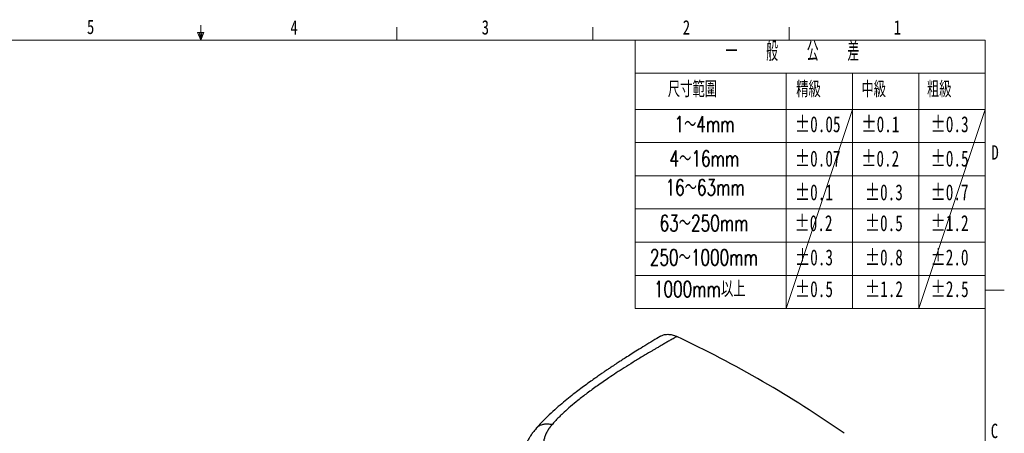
# Model space of a CAD drawing. Header units: millimetres. Extents: x 10 to 278, y 7 to 203.
# Tile 15 of 15: x 115 to 278, y 135 to 203. Entities that reach past the tile are written whole.
import ezdxf

# ---------------------------------------------------------------- set-up
doc = ezdxf.new("R2010")
doc.units = ezdxf.units.MM
doc.styles.add('SLDTEXTSTYLE0', font='TXT', dxfattribs={"width": 0.7})
doc.styles.add('SLDTEXTSTYLE1', font='TXT', dxfattribs={"width": 0.75})
doc.styles.add('SLDTEXTSTYLE2', font='TXT', dxfattribs={"width": 0.7, "bigfont": 'bigfont'})
doc.styles.add('SLDTEXTSTYLE3', font='TXT', dxfattribs={"width": 0.561538, "bigfont": 'bigfont'})

msp = doc.modelspace()

# ---------------------------------------------------------------- linework, layer by layer
at = {"color": 7, "linetype": 'Continuous', "lineweight": 18}
for p, q in [((145, 200), (145, 202.4732)), ((145.5319, 201.2354), (144.4708, 201.2354)), ((145, 200), (144.4708, 201.2354)), ((145, 200), (144.7363, 201.2354)), ((145, 200), (145.2295, 201.2354)), ((145, 200), (145.5319, 201.2354)), ((177.5, 200), (177.5, 202.1539)), ((210, 200), (210, 202.1539)), ((242.5, 200), (242.5, 202.1539)), ((15, 200), (275, 200)), ((217, 200), (217, 155.5)), ((275, 10), (275, 200)), ((217, 194.5), (275, 194.5)), ((242, 194.5), (242, 155.5)), ((253, 194.5), (253, 155.5)), ((264, 194.5), (264, 155.5)), ((217, 188.5), (275, 188.5)), ((253, 188.5), (242, 155.5)), ((264, 155.5), (275, 188.5)), ((217, 183), (275, 183)), ((217, 177.5), (275, 177.5)), ((217, 172), (275, 172)), ((217, 166.5), (275, 166.5)), ((217, 161), (275, 161)), ((275.0001, 158.5487), (278.1751, 158.5487)), ((217, 155.5), (275, 155.5))]:
    msp.add_line(p, q, dxfattribs=at)
at = {"color": 7, "linetype": 'Continuous', "lineweight": 25}
msp.add_line((200.6313, 135.6402), (200.6133, 135.6232), dxfattribs=at)
msp.add_arc((143.7558, -19.7925), 188.5278, 55.089807, 64.838756, dxfattribs=at)
for points, knots in [([(221.2064, 150.912), (220.7826, 150.6582), (219.9076, 150.1342), (218.6313, 149.3553), (217.4276, 148.6101), (216.3726, 147.9469), (215.4657, 147.3688), (214.7061, 146.8783), (214.0927, 146.4779), (213.6064, 146.1575), (213.216, 145.8985), (212.8908, 145.6813), (212.6147, 145.496), (212.3417, 145.3118), (212.0062, 145.0844), (211.55, 144.7728), (210.958, 144.3644), (210.2329, 143.8571), (209.3785, 143.2478), (208.4556, 142.5734), (207.4798, 141.8401), (206.4668, 141.0542), (205.3808, 140.1789), (204.2302, 139.2097), (203.0336, 138.1376), (201.8014, 136.9481), (201.0217, 136.0888), (200.6157, 135.6414)], [0, 0, 0, 0, 0.05822577, 0.12020589, 0.17547112, 0.22402038, 0.26585555, 0.30098028, 0.32939908, 0.35113042, 0.36864937, 0.38377838, 0.39651857, 0.40722018, 0.42201083, 0.44312814, 0.47056726, 0.5043153, 0.54434925, 0.59065042, 0.63531124, 0.6845528, 0.73836923, 0.79667999, 0.85945426, 0.92680334, 1, 1, 1, 1]), ([(223.9116, 150.8468), (223.7008, 150.728), (223.2884, 150.4958), (222.6842, 150.1527), (222.1083, 149.8238), (221.5608, 149.509), (221.0415, 149.2088), (220.5505, 148.9232), (220.0878, 148.6526), (219.6535, 148.3971), (219.2474, 148.1569), (218.8697, 147.9323), (218.5202, 147.7233), (217.7789, 147.2774), (216.6729, 146.6019), (215.2328, 145.6997), (213.9006, 144.8426), (212.4122, 143.8588), (210.7953, 142.7456), (209.0836, 141.4979), (207.5989, 140.3462), (206.3291, 139.2939), (205.3994, 138.4669), (204.7104, 137.8121), (204.2172, 137.3201), (203.7251, 136.7996), (203.4025, 136.4414), (203.2245, 136.2436)], [0, 0, 0, 0, 0.02820191, 0.05515411, 0.0808566, 0.10530944, 0.12851263, 0.1504662, 0.17117019, 0.19062462, 0.20882952, 0.22578493, 0.24149087, 0.25594739, 0.32589458, 0.39145257, 0.45262561, 0.50941874, 0.59849368, 0.68137591, 0.75812111, 0.82125464, 0.87922639, 0.90948793, 0.93855847, 0.96608023, 1, 1, 1, 1]), ([(221.2125, 150.901), (221.3736, 150.988), (221.7256, 151.1781), (222.3798, 151.2465), (223.1219, 151.1664), (223.6485, 150.9532), (223.9116, 150.8467)], [0, 0, 0, 0, 0.21931929, 0.47929701, 0.7397796, 1, 1, 1, 1]), ([(200.6059, 135.6303), (200.4186, 135.4065), (200.084, 135.0066), (199.698, 134.4532), (199.4346, 134.033), (199.247, 133.7048), (199.0988, 133.425), (198.9648, 133.151), (198.8317, 132.8549), (198.6812, 132.483), (198.5083, 131.9825), (198.3359, 131.3259), (198.1953, 130.5118), (198.1764, 129.9199), (198.1662, 129.5998)], [0, 0, 0, 0, 0.12864078, 0.22988057, 0.30385573, 0.35427273, 0.40091837, 0.44665343, 0.49147998, 0.5466225, 0.62515225, 0.72746584, 0.85257419, 1, 1, 1, 1]), ([(203.2241, 136.2437), (203.1956, 136.2106), (203.1386, 136.1443), (203.0561, 136.0443), (202.9759, 135.9438), (202.8983, 135.843), (202.8231, 135.7417), (202.7504, 135.6399), (202.6802, 135.5377), (202.6124, 135.4351), (202.5471, 135.3321), (202.4843, 135.2286), (202.3346, 134.9707), (202.1311, 134.5604), (201.8721, 133.7998), (201.7748, 132.8144), (201.9794, 131.6327), (202.4624, 130.4345), (202.9947, 129.5657), (203.413, 128.9889), (203.6279, 128.7087), (203.8585, 128.4227), (204.1048, 128.1309), (204.3667, 127.833), (204.6444, 127.5292), (204.9371, 127.2191), (205.1412, 127.0113), (205.2446, 126.9061)], [0, 0, 0, 0, 0.01066978, 0.02132321, 0.03196282, 0.04259114, 0.05321069, 0.063824, 0.07443361, 0.08504205, 0.09565183, 0.10626548, 0.11688552, 0.17472317, 0.23062677, 0.34487064, 0.46876139, 0.59228592, 0.72495054, 0.75598407, 0.78796162, 0.8208909, 0.85477834, 0.88962923, 0.92544778, 0.96223725, 1, 1, 1, 1])]:
    msp.add_open_spline(points, degree=3, knots=knots, dxfattribs=at)
at = {"color": 1, "linetype": 'Continuous', "lineweight": 25}
msp.add_open_spline([(203.2241, 136.2437), (203.0171, 136.2815), (202.5924, 136.359), (201.9843, 136.3393), (201.4189, 136.205), (200.9503, 135.975), (200.7292, 135.7429), (200.6313, 135.6402)], degree=3, knots=[0, 0, 0, 0, 0.194970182, 0.399939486, 0.612162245, 0.828206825, 1, 1, 1, 1], dxfattribs=at)

# ---------------------------------------------------------------- texts
at = {"color": 7, "linetype": 'Continuous', "lineweight": 0, "attachment_point": 1}
for s, insert, char_height, style in [('5', (126.1516, 203.3862), 2.3813, 'SLDTEXTSTYLE1'), ('4', (159.8716, 203.3075), 2.3813, 'SLDTEXTSTYLE1'), ('3', (191.5667, 203.3075), 2.3813, 'SLDTEXTSTYLE1'), ('2', (224.8964, 203.3075), 2.3813, 'SLDTEXTSTYLE1'), ('1', (259.8477, 203.3075), 2.3813, 'SLDTEXTSTYLE1'), ('一   般   公   差', (231.9867, 199.7143), 3.175, 'SLDTEXTSTYLE3'), ('尺寸範圍', (222.4228, 193.1763), 2.64583, 'SLDTEXTSTYLE2'), ('精級', (243.6887, 193.1763), 2.64583, 'SLDTEXTSTYLE2'), ('中級', (254.4939, 193.1763), 2.64583, 'SLDTEXTSTYLE2'), ('粗級', (265.3541, 193.1763), 2.64583, 'SLDTEXTSTYLE2'), ('1～4mm', (223.5111, 187.3765), 2.64583, 'SLDTEXTSTYLE2'), ('±0.05', (243.4777, 187.3765), 2.64583, 'SLDTEXTSTYLE0'), ('±0.1', (254.4939, 187.3765), 2.64583, 'SLDTEXTSTYLE0'), ('±0.3', (265.9635, 187.3765), 2.64583, 'SLDTEXTSTYLE0'), ('4～16mm', (222.6966, 181.6824), 2.64583, 'SLDTEXTSTYLE2'), ('±0.07', (243.4725, 181.6824), 2.64583, 'SLDTEXTSTYLE0'), ('±0.2', (254.4605, 181.6824), 2.64583, 'SLDTEXTSTYLE0'), ('±0.5', (265.9607, 181.6824), 2.64583, 'SLDTEXTSTYLE0'), ('D', (276.0412, 182.5685), 2.3813, 'SLDTEXTSTYLE1'), ('16～63mm', (222.0281, 176.9016), 2.64583, 'SLDTEXTSTYLE2'), ('±0.1', (243.4725, 176.0932), 2.64583, 'SLDTEXTSTYLE0'), ('±0.3', (255.0641, 176.0932), 2.64583, 'SLDTEXTSTYLE0'), ('±0.7', (265.9555, 176.0932), 2.64583, 'SLDTEXTSTYLE0'), ('63～250mm', (221.0515, 170.9816), 2.64583, 'SLDTEXTSTYLE2'), ('±0.2', (243.4058, 170.9816), 2.64583, 'SLDTEXTSTYLE0'), ('±0.5', (255.0586, 170.9816), 2.64583, 'SLDTEXTSTYLE0'), ('±1.2', (265.9555, 170.9816), 2.64583, 'SLDTEXTSTYLE0'), ('250～1000mm', (219.4334, 165.3042), 2.64583, 'SLDTEXTSTYLE2'), ('±0.3', (243.4866, 165.3042), 2.64583, 'SLDTEXTSTYLE0'), ('±0.8', (255.0644, 165.3042), 2.64583, 'SLDTEXTSTYLE0'), ('±2.0', (265.9454, 165.3042), 2.64583, 'SLDTEXTSTYLE0'), ('1000mm以上', (220.1031, 160.046), 2.64583, 'SLDTEXTSTYLE2'), ('±0.5', (243.4811, 160.046), 2.64583, 'SLDTEXTSTYLE0'), ('±1.2', (255.0877, 160.046), 2.64583, 'SLDTEXTSTYLE0'), ('±2.5', (265.9656, 160.046), 2.64583, 'SLDTEXTSTYLE0'), ('C', (275.9282, 136.4016), 2.3813, 'SLDTEXTSTYLE1')]:
    msp.add_mtext(s, dxfattribs=dict(at, insert=insert, char_height=char_height, style=style))

doc.saveas('drawing.dxf')
